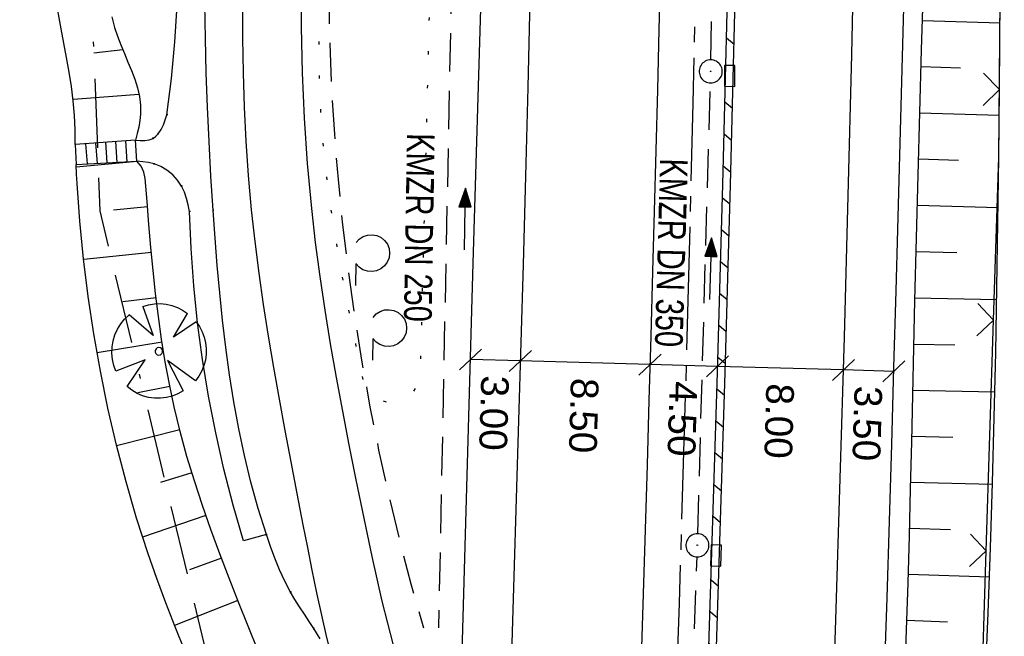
# Model space of a CAD drawing. Extents: x 510526 to 513920, y 467229 to 478797.
# Tile 31 of 256: x 511147 to 511211, y 470118 to 470158. Entities that reach past the tile are written whole.
import ezdxf

# ---------------------------------------------------------------- set-up
doc = ezdxf.new("R2010")
doc.units = 0
doc.header["$LTSCALE"] = 10
doc.header["$MEASUREMENT"] = 0
for name, pattern in [('ACAD_ISO16W100', [73, 15, -6.5, 15, -6.5, 15, -7, 1, -7]), ('ACHSE', [5.5, 4, -0.5, 0.5, -0.5]), ('LT00', [0]), ('LT07', [0.22, 0.02, -0.2]), ('STRICHLINIE2', [0.375, 0.25, -0.125])]:
    doc.linetypes.add(name, pattern=pattern)
doc.layers.get('0').update_dxf_attribs({"linetype": 'LT00'})
for name, color, linetype in [('-AX-020', 250, 'ACHSE'), ('-Halt-Pfeil', 4, 'LT00'), ('-Haltung', 182, 'STRICHLINIE2'), ('-Haltungsbeschriftung', 182, 'LT00'), ('BAB-KABEL', 220, 'ACAD_ISO16W100'), ('BEMAßUNG', 255, 'Continuous'), ('GEHOELZ_SYMB', 252, 'Continuous'), ('V97_AFBR_BAB', 250, 'LT00'), ('V97_BAUM', 250, 'LT00'), ('V97_BOESCH', 250, 'LT00'), ('V97_BORDRINNE', 182, 'LT00'), ('V97_BOSCHUNG', 250, 'LT00'), ('V97_GEHOELZ', 250, 'LT07'), ('V97_GEHWEG', 250, 'LT00'), ('V97_KA_PRUF', 182, 'LT00'), ('V97_LD_MARK', 250, 'LT00'), ('V97_MSUE', 1, 'LT00'), ('V97_PARK_MS', 1, 'LT00'), ('V97_RINNE', 182, 'LT00'), ('V97_SINKK', 182, 'LT00'), ('V97_TREPPE', 1, 'LT00'), ('V97_ZAUN', 40, 'LT00')]:
    doc.layers.add(name, color=color, linetype=linetype)
doc.styles.add('Arial', font='ARIAL.TTF')
doc.styles.add('Haltungsbeschriftung', font='ARIAL.TTF', dxfattribs={"width": 0.75})

# ---------------------------------------------------------------- blocks, each defined once
blk = doc.blocks.new('SYMB0652')
at = {"color": 0, "linetype": 'ByBlock'}
blk.add_lwpolyline([(-0.15, -0.075), (0.15, -0.075), (0.15, 0.075), (-0.15, 0.075), (-0.15, -0.075)], dxfattribs=at)
blk = doc.blocks.new('SYMB0011')
at = {"color": 0, "linetype": 'ByBlock'}
for p, q in [((0.5, 0), (-0.5, 0)), ((0, 0.5), (0, -0.5))]:
    blk.add_line(p, q, dxfattribs=at)
blk = doc.blocks.new('SYMB1122')
at = {"color": 0, "linetype": 'ByBlock'}
for p, q in [((0.311075, 0.391979), (0.09863, 0.092887)), ((0.09863, 0.092887), (0.418246, 0.260377)), ((-0.475333, -0.172973), (-0.166954, -0.06134)), ((-0.166954, -0.06134), (-0.386962, -0.319059)), ((0.008901, -0.038997), (0.02494, -0.031273)), ((0.377481, -0.336756), (0.093097, -0.145464)), ((0.093097, -0.145464), (0.215406, -0.456826)), ((0.022929, -0.501191), (-0.043246, -0.49913))]:
    blk.add_line(p, q, dxfattribs=at)
for points in [[(-0.316355, 0.394287, 0), (-0.266036, 0.429988, 0), (-0.211684, 0.459185, 0), (-0.154136, 0.481431, 0), (-0.094277, 0.496382, 0), (-0.033028, 0.50381, 0), (0.028669, 0.503599, 0)], [(0.028669, 0.503599, 0), (0.089866, 0.495753, 0), (0.149621, 0.480392, 0), (0.207015, 0.457753, 0), (0.261166, 0.428184, 0), (0.31124, 0.39214, 0)], [(-0.316293, 0.394214, 0), (-0.150355, 0.155979, 0), (-0.405806, 0.30112, 0)], [(-0.508141, 0.010932, 0), (-0.503002, 0.073258, 0), (-0.489922, 0.134413, 0), (-0.469118, 0.19339, 0), (-0.440931, 0.249215, 0), (-0.405825, 0.300971, 0)], [(0.418338, 0.260323, 0), (0.450658, 0.204641, 0), (0.475368, 0.14519, 0), (0.492037, 0.083003, 0), (0.500376, 0.019163, 0), (0.500238, -0.045218, 0), (0.491628, -0.109022, 0), (0.474694, -0.171137, 0), (0.449731, -0.230483, 0), (0.417173, -0.286026, 0), (0.377588, -0.336801, 0)], [(-0.475728, -0.172816, 0), (-0.494391, -0.113127, 0), (-0.505255, -0.05154, 0), (-0.508141, 0.010932, 0)], [(-0.02494, 0.031273, 0), (-0.036039, 0.017355, 0), (-0.04, 0, 0)], [(-0.04, 0, 0), (-0.036039, -0.017355, 0), (-0.02494, -0.031273, 0), (-0.008901, -0.038997, 0), (0.008901, -0.038997, 0)], [(0.008901, 0.038997, 0), (-0.008901, 0.038997, 0), (-0.02494, 0.031273, 0)], [(0.04, 0, 0), (0.036039, 0.017355, 0), (0.02494, 0.031273, 0), (0.008901, 0.038997, 0)], [(0.02494, -0.031273, 0), (0.036039, -0.017355, 0), (0.04, 0, 0)], [(-0.043246, -0.49913, 0), (-0.108608, -0.48859, 0), (-0.172076, -0.469745, 0), (-0.232599, -0.442906, 0), (-0.289176, -0.408519, 0), (-0.340869, -0.367153, 0), (-0.386823, -0.319492, 0)], [(0.215414, -0.456858, 0), (0.153338, -0.479878, 0), (0.088821, -0.494738, 0), (0.022929, -0.501191, 0)]]:
    blk.add_polyline3d(points, dxfattribs=at)
blk = doc.blocks.new('SYMB0003')
at = {"color": 0, "linetype": 'ByBlock'}
for p, q in [((-0.015712, 0), (0.010166, 0.012015)), ((0, -0.021257), (-0.015712, 0)), ((0.010166, 0.012015), (0, -0.021257))]:
    blk.add_line(p, q, dxfattribs=at)
for points in [[(-0.031395, 0.499013), (-0.093691, 0.491144), (-0.154509, 0.475528), (-0.21289, 0.452414), (-0.267913, 0.422164), (-0.318712, 0.385257), (-0.364484, 0.342274), (-0.404509, 0.293893), (-0.438154, 0.240877), (-0.464888, 0.184062), (-0.484292, 0.124345), (-0.496058, 0.062667), (-0.5, 0)], [(0.5, 0), (0.496057, 0.062667), (0.484292, 0.124345), (0.464888, 0.184062), (0.438153, 0.240877), (0.404509, 0.293893), (0.364484, 0.342274), (0.318712, 0.385257), (0.267913, 0.422164), (0.21289, 0.452414), (0.154509, 0.475528), (0.093691, 0.491144), (0.031395, 0.499013), (-0.031395, 0.499013)], [(-0.5, 0), (-0.496058, -0.062667), (-0.484292, -0.124345), (-0.464888, -0.184062), (-0.438154, -0.240877), (-0.404509, -0.293893), (-0.364485, -0.342274), (-0.318712, -0.385257), (-0.267914, -0.422164), (-0.21289, -0.452414), (-0.154509, -0.475529), (-0.093691, -0.491144), (-0.031395, -0.499014), (0.031395, -0.499014)], [(0.031395, -0.499014), (0.093691, -0.491144), (0.154509, -0.475529), (0.21289, -0.452414), (0.267914, -0.422164), (0.318712, -0.385257), (0.364485, -0.342274), (0.404509, -0.293893), (0.438154, -0.240877), (0.464889, -0.184062), (0.484292, -0.124345), (0.496058, -0.062667), (0.5, 0)]]:
    blk.add_lwpolyline(points, dxfattribs=at)
blk = doc.blocks.new('SYMB0024')
at = {"color": 0, "linetype": 'ByBlock'}
for p, q in [((-0.5, 0.5), (0, 0)), ((0, 0), (0.5, 0.5))]:
    blk.add_line(p, q, dxfattribs=at)
blk = doc.blocks.new('GEHOELZ_SYMB')
at = {"layer": 'GEHOELZ_SYMB'}
blk.add_line((0, 0), (1.4, 0), dxfattribs=at)
blk.add_lwpolyline([(-1.388, 0.017), (-1.612, 0.221), (-1.778, 0.474), (-1.876, 0.761), (-1.898, 1.063), (-1.844, 1.361), (-1.718, 1.636), (-1.526, 1.87), (-1.282, 2.05), (-1, 2.162), (-0.7, 2.2), (-0.4, 2.162), (-0.118, 2.05), (0.126, 1.87), (0.318, 1.636), (0.444, 1.361), (0.498, 1.063), (0.476, 0.761), (0.378, 0.474), (0.212, 0.221), (-0.012, 0.017)], dxfattribs=at)
blk = doc.blocks.new('_Oblique')
at = {"color": 0, "linetype": 'ByBlock', "lineweight": -2}
blk.add_line((-0.5, -0.5), (0.5, 0.5), dxfattribs=at)
blk = doc.blocks.new('SYMB0070')
at = {"color": 0, "linetype": 'ByBlock'}
for p, q in [((-0.5, 0), (0.2, 0)), ((0.5, 0), (0.2, 0.1)), ((0.2, 0.1), (0.2, 0)), ((0.468, 0), (0.21, 0.086)), ((0.21, 0.086), (0.21, -0.086)), ((0.21, -0.086), (0.468, 0)), ((0.22, -0.072), (0.437, 0)), ((0.23, -0.058), (0.405, 0)), ((0.24, -0.045), (0.374, 0)), ((0.342, 0), (0.25, 0.031)), ((0.25, 0.031), (0.25, -0.031)), ((0.25, -0.031), (0.342, 0)), ((0.26, -0.017), (0.31, 0)), ((0.27, -0.003), (0.279, 0))]:
    blk.add_line(p, q, dxfattribs=at)
for points in [[(0.2, 0), (0.2, -0.1), (0.5, 0)], [(0.437, 0), (0.22, 0.072), (0.22, -0.072)], [(0.405, 0), (0.23, 0.058), (0.23, -0.058)], [(0.374, 0), (0.24, 0.045), (0.24, -0.045)], [(0.31, 0), (0.26, 0.017), (0.26, -0.017)], [(0.279, 0), (0.27, 0.003), (0.27, -0.003)]]:
    blk.add_lwpolyline(points, dxfattribs=at)

msp = doc.modelspace()

# ---------------------------------------------------------------- hatches: boundary and pattern name
at = {"layer": 'V97_BORDRINNE'}
h = msp.add_hatch(dxfattribs=at)
h.set_pattern_fill('ANSI31', color=256, scale=13, angle=275, style=0)
h.paths.add_polyline_path([(511194.348, 470201.833), (511194.371, 470205.872), (511194.389, 470209.911), (511194.404, 470213.655), (511193.904, 470213.658), (511193.889, 470209.913), (511193.871, 470205.875), (511193.848, 470201.836), (511193.819, 470197.797), (511193.784, 470193.759), (511193.74, 470189.72), (511193.676, 470184.897), (511193.672, 470184.645), (511194.171, 470184.635), (511194.176, 470184.889), (511194.24, 470189.714), (511194.284, 470193.754), (511194.319, 470197.793)])
h.paths.add_polyline_path([(511193.913, 470170.417), (511194.011, 470175.241), (511194.099, 470180.065), (511194.15, 470183.285), (511193.65, 470183.295), (511193.599, 470180.074), (511193.511, 470175.251), (511193.414, 470170.428), (511193.308, 470165.605), (511193.166, 470159.558), (511193.057, 470155.206), (511193.557, 470155.203), (511193.666, 470159.546), (511193.808, 470165.594)])
h.paths.add_polyline_path([(511193.186, 470141.405), (511193.354, 470147.452), (511193.514, 470153.499), (511193.523, 470153.853), (511193.023, 470153.856), (511193.014, 470153.512), (511192.854, 470147.465), (511192.686, 470141.419), (511192.507, 470135.247), (511192.323, 470129.075), (511192.168, 470124.047), (511192.667, 470124.031), (511192.822, 470129.06), (511193.007, 470135.232)])
h = msp.add_hatch(dxfattribs=at)
h.set_pattern_fill('ANSI31', color=256, scale=13, angle=275, style=0)
h.paths.add_polyline_path([(511192.437, 470116.716), (511192.626, 470122.682), (511192.126, 470122.698), (511191.937, 470116.732), (511191.776, 470111.739), (511191.611, 470106.746), (511191.44, 470101.753), (511191.264, 470096.76), (511191.08, 470091.768), (511191.076, 470091.666), (511191.576, 470091.645), (511191.58, 470091.749), (511191.764, 470096.742), (511191.94, 470101.736), (511192.11, 470106.729), (511192.276, 470111.722)])
h.paths.add_polyline_path([(511191.348, 470085.771), (511191.523, 470090.296), (511191.024, 470090.317), (511190.849, 470085.79), (511190.607, 470079.813), (511190.355, 470073.836), (511190.096, 470067.86), (511189.853, 470062.391), (511190.353, 470062.369), (511190.596, 470067.838), (511190.855, 470073.815), (511191.106, 470079.793)])

# ---------------------------------------------------------------- linework, layer by layer
at = {"layer": '-AX-020', "ltscale": 0.2, "flags": 128}
msp.add_lwpolyline([(513881.716, 478796.972), (513877.87, 478787.354), (513870.367, 478768.801), (513862.788, 478750.278), (513855.137, 478731.786), (513847.411, 478713.324), (513839.611, 478694.893), (513831.738, 478676.494), (513823.791, 478658.127), (513815.771, 478639.791), (513807.678, 478621.487), (513799.512, 478603.216), (513791.272, 478584.978), (513782.96, 478566.773), (513774.576, 478548.601), (513766.118, 478530.463), (513757.588, 478512.359), (513748.986, 478494.289), (513740.312, 478476.254), (513731.565, 478458.253), (513722.747, 478440.287), (513713.857, 478422.357), (513704.896, 478404.463), (513695.863, 478386.605), (513686.758, 478368.782), (513677.583, 478350.997), (513668.336, 478333.248), (513659.019, 478315.536), (513649.63, 478297.862), (513640.172, 478280.225), (513630.643, 478262.626), (513621.043, 478245.066), (513611.374, 478227.544), (513601.634, 478210.061), (513591.825, 478192.617), (513586.745, 478183.647), (513576.83, 478166.262), (513566.848, 478148.917), (513556.8, 478131.609), (513546.688, 478114.338), (513536.514, 478097.104), (513526.28, 478079.906), (513515.988, 478062.743), (513505.638, 478045.613), (513495.234, 478028.517), (513484.778, 478011.453), (513474.27, 477994.421), (513463.712, 477977.419), (513453.108, 477960.447), (513442.457, 477943.503), (513431.762, 477926.587), (513421.026, 477909.698), (513410.248, 477892.835), (513399.432, 477875.997), (513388.579, 477859.182), (513377.691, 477842.39), (513366.769, 477825.62), (513355.815, 477808.871), (513344.831, 477792.142), (513333.819, 477775.431), (513322.78, 477758.738), (513311.715, 477742.062), (513300.628, 477725.401), (513289.519, 477708.754), (513278.389, 477692.121), (513267.242, 477675.5), (513256.078, 477658.891), (513244.899, 477642.291), (513233.706, 477625.7), (513222.502, 477609.117), (513211.288, 477592.542), (513200.066, 477575.971), (513188.837, 477559.405), (513177.603, 477542.843), (513166.366, 477526.282), (513154.797, 477509.239), (513142.496, 477491.114), (513130.197, 477472.988), (513117.902, 477454.859), (513105.613, 477436.726), (513093.333, 477418.587), (513081.064, 477400.44), (513068.808, 477382.285), (513056.567, 477364.119), (513044.344, 477345.942), (513032.141, 477327.752), (513019.958, 477309.547), (513007.8, 477291.325), (512995.668, 477273.087), (512983.565, 477254.83), (512971.492, 477236.552), (512959.452, 477218.253), (512947.447, 477199.931), (512935.479, 477181.584), (512923.551, 477163.212), (512911.665, 477144.812), (512899.822, 477126.385), (512888.026, 477107.927), (512876.279, 477089.439), (512864.582, 477070.918), (512852.939, 477052.364), (512841.352, 477033.775), (512829.822, 477015.15), (512818.352, 476996.488), (512806.945, 476977.787), (512795.603, 476959.048), (512789.644, 476949.141), (512778.405, 476930.339), (512767.236, 476911.496), (512756.135, 476892.613), (512745.103, 476873.688), (512734.14, 476854.724), (512723.246, 476835.72), (512712.422, 476816.676), (512701.668, 476797.593), (512690.983, 476778.471), (512680.369, 476759.309), (512669.824, 476740.11), (512659.35, 476720.871), (512648.946, 476701.595), (512638.612, 476682.281), (512628.349, 476662.929), (512618.157, 476643.54), (512608.036, 476624.113), (512597.985, 476604.65), (512588.006, 476585.15), (512578.098, 476565.614), (512568.261, 476546.042), (512558.497, 476526.434), (512548.803, 476506.791), (512539.182, 476487.112), (512529.632, 476467.399), (512520.155, 476447.65), (512510.749, 476427.867), (512501.416, 476408.05), (512492.156, 476388.199), (512482.968, 476368.314), (512473.852, 476348.396), (512464.81, 476328.445), (512455.84, 476308.46), (512446.944, 476288.443), (512438.12, 476268.394), (512429.37, 476248.313), (512420.694, 476228.2), (512412.09, 476208.055), (512403.561, 476187.879), (512395.105, 476167.672), (512386.723, 476147.434), (512378.415, 476127.166), (512370.181, 476106.867), (512362.021, 476086.539), (512353.936, 476066.181), (512345.925, 476045.794), (512337.988, 476025.377), (512330.127, 476004.932), (512322.339, 475984.458), (512314.627, 475963.955), (512306.989, 475943.425), (512299.427, 475922.867), (512291.94, 475902.281), (512284.528, 475881.669), (512277.191, 475861.029), (512269.93, 475840.362), (512262.744, 475819.67), (512255.634, 475798.951), (512248.599, 475778.206), (512241.641, 475757.436), (512234.758, 475736.641), (512227.951, 475715.82), (512221.221, 475694.975), (512214.566, 475674.105), (512207.988, 475653.211), (512201.487, 475632.294), (512200.128, 475627.887), (512194.281, 475608.791), (512188.5, 475589.674), (512182.785, 475570.538), (512177.137, 475551.381), (512171.56, 475532.204), (512166.053, 475513.007), (512160.618, 475493.788), (512155.257, 475474.55), (512149.971, 475455.29), (512148.09, 475448.361), (512142.908, 475429.074), (512137.804, 475409.765), (512132.778, 475390.436), (512127.829, 475371.088), (512122.957, 475351.719), (512118.163, 475332.332), (512113.447, 475312.925), (512108.808, 475293.499), (512104.247, 475274.055), (512099.765, 475254.593), (512095.36, 475235.113), (512091.033, 475215.616), (512086.785, 475196.101), (512082.614, 475176.57), (512078.522, 475157.022), (512074.508, 475137.458), (512070.573, 475117.878), (512066.716, 475098.282), (512063.238, 475080.246), (512059.532, 475060.621), (512055.901, 475040.983), (512052.344, 475021.33), (512048.857, 475001.665), (512045.438, 474981.988), (512042.084, 474962.3), (512038.794, 474942.602), (512035.562, 474922.893), (512032.388, 474903.175), (512029.269, 474883.449), (512026.201, 474863.714), (512023.183, 474843.972), (512020.21, 474824.222), (512017.282, 474804.467), (512014.394, 474784.705), (512011.544, 474764.937), (512008.73, 474745.165), (512005.949, 474725.388), (512003.198, 474705.607), (512000.474, 474685.821), (511997.775, 474666.033), (511995.098, 474646.242), (511992.439, 474626.448), (511989.798, 474606.651), (511987.169, 474586.854), (511984.552, 474567.054), (511981.943, 474547.253), (511979.34, 474527.452), (511976.744, 474507.689), (511975.127, 474495.377), (511973.477, 474482.815), (511971.825, 474470.254), (511970.169, 474457.693), (511968.506, 474445.133), (511966.835, 474432.574), (511965.154, 474420.016), (511963.46, 474407.46), (511961.752, 474394.906), (511960.027, 474382.355), (511958.283, 474369.806), (511956.518, 474357.259), (511954.73, 474344.717), (511952.918, 474332.177), (511951.078, 474319.642), (511949.209, 474307.111), (511947.309, 474294.584), (511945.376, 474282.063), (511943.407, 474269.547), (511941.4, 474257.038), (511939.355, 474244.534), (511937.267, 474232.038), (511935.137, 474219.549), (511932.96, 474207.067), (511930.736, 474194.594), (511928.462, 474182.131), (511926.136, 474169.676), (511923.757, 474157.232), (511921.321, 474144.799), (511918.829, 474132.377), (511916.276, 474119.967), (511913.661, 474107.57), (511910.982, 474095.187), (511908.238, 474082.818), (511905.425, 474070.464), (511902.544, 474058.127), (511899.59, 474045.806), (511896.562, 474033.504), (511893.47, 474021.261), (511890.29, 474008.997), (511887.033, 473996.753), (511883.699, 473984.53), (511880.287, 473972.328), (511876.798, 473960.148), (511873.233, 473947.991), (511869.591, 473935.856), (511865.873, 473923.745), (511862.077, 473911.656), (511858.206, 473899.593), (511854.259, 473887.554), (511850.236, 473875.54), (511846.136, 473863.552), (511841.962, 473851.59), (511837.711, 473839.654), (511833.386, 473827.746), (511828.985, 473815.865), (511824.51, 473804.012), (511819.96, 473792.188), (511815.335, 473780.392), (511810.636, 473768.626), (511805.863, 473756.89), (511801.015, 473745.185), (511796.094, 473733.51), (511791.099, 473721.866), (511786.031, 473710.255), (511780.889, 473698.675), (511775.675, 473687.128), (511770.388, 473675.615), (511765.028, 473664.135), (511759.596, 473652.689), (511754.091, 473641.278), (511748.515, 473629.901), (511742.867, 473618.56), (511737.147, 473607.255), (511731.356, 473595.986), (511725.494, 473584.754), (511719.562, 473573.559), (511713.558, 473562.402), (511707.485, 473551.283), (511701.341, 473540.203), (511695.128, 473529.162), (511688.845, 473518.159), (511682.492, 473507.198), (511676.07, 473496.276), (511669.58, 473485.395), (511663.021, 473474.555), (511656.394, 473463.757), (511649.699, 473453.001), (511642.935, 473442.288), (511636.105, 473431.617), (511629.207, 473420.99), (511622.242, 473410.406), (511615.211, 473399.867), (511608.113, 473389.372), (511600.949, 473378.922), (511593.719, 473368.518), (511586.423, 473358.16), (511579.062, 473347.848), (511571.637, 473337.582), (511564.147, 473327.364), (511556.592, 473317.193), (511548.973, 473307.07), (511541.291, 473296.996), (511533.545, 473286.969), (511525.735, 473276.993), (511517.863, 473267.066), (511509.929, 473257.188), (511501.932, 473247.361), (511493.873, 473237.584), (511485.753, 473227.859), (511477.572, 473218.186), (511475.548, 473215.811), (511467.291, 473206.202), (511458.976, 473196.642), (511450.605, 473187.132), (511442.182, 473177.667), (511433.709, 473168.249), (511425.188, 473158.872), (511416.622, 473149.537), (511408.014, 473140.241), (511399.365, 473130.982), (511390.679, 473121.758), (511381.958, 473112.568), (511373.205, 473103.409), (511364.421, 473094.278), (511355.61, 473085.175), (511346.772, 473076.096), (511337.912, 473067.039), (511329.031, 473058.003), (511320.132, 473048.986), (511311.216, 473039.984), (511302.286, 473030.997), (511293.345, 473022.02), (511284.394, 473013.053), (511275.436, 473004.094), (511266.473, 472995.139), (511255.909, 472984.591), (511236.789, 472965.502), (511230.177, 472958.9), (511223.567, 472952.294), (511216.964, 472945.683), (511210.368, 472939.063), (511203.785, 472932.433), (511197.215, 472925.788), (511190.663, 472919.125), (511184.131, 472912.443), (511177.622, 472905.739), (511171.139, 472899.01), (511164.685, 472892.252), (511158.263, 472885.464), (511151.877, 472878.643), (511145.529, 472871.786), (511139.222, 472864.891), (511132.96, 472857.955), (511126.746, 472850.976), (511120.583, 472843.952), (511114.476, 472836.881), (511109.32, 472830.82), (511103.322, 472823.655), (511097.386, 472816.438), (511091.511, 472809.171), (511085.699, 472801.854), (511079.95, 472794.488), (511074.265, 472787.072), (511068.642, 472779.609), (511063.084, 472772.097), (511057.591, 472764.538), (511052.162, 472756.933), (511046.799, 472749.281), (511041.501, 472741.584), (511036.27, 472733.841), (511031.105, 472726.054), (511026.007, 472718.223), (511020.976, 472710.349), (511016.012, 472702.431), (511011.117, 472694.472), (511006.29, 472686.471), (511001.532, 472678.429), (510996.842, 472670.347), (510992.223, 472662.225), (510987.672, 472654.063), (510983.192, 472645.863), (510978.782, 472637.625), (510974.443, 472629.349), (510970.175, 472621.036), (510965.978, 472612.687), (510961.853, 472604.303), (510957.799, 472595.883), (510953.818, 472587.43), (510949.91, 472578.942), (510946.074, 472570.422), (510942.311, 472561.868), (510938.622, 472553.283), (510935.007, 472544.666), (510931.465, 472536.02), (510927.997, 472527.343), (510924.604, 472518.636), (510921.286, 472509.901), (510918.042, 472501.138), (510914.874, 472492.347), (510911.781, 472483.529), (510908.763, 472474.686), (510905.821, 472465.817), (510902.956, 472456.923), (510900.166, 472448.004), (510897.454, 472439.062), (510894.817, 472430.098), (510892.258, 472421.111), (510889.776, 472412.102), (510887.37, 472403.073), (510885.043, 472394.023), (510882.792, 472384.954), (510880.62, 472375.866), (510878.525, 472366.759), (510876.509, 472357.635), (510874.57, 472348.494), (510872.71, 472339.337), (510870.929, 472330.164), (510869.226, 472320.976), (510867.602, 472311.774), (510866.056, 472302.558), (510864.59, 472293.33), (510863.202, 472284.089), (510861.894, 472274.837), (510860.665, 472265.574), (510859.516, 472256.301), (510858.445, 472247.018), (510857.455, 472237.726), (510856.544, 472228.427), (510855.712, 472219.119), (510854.96, 472209.806), (510854.288, 472200.485), (510853.696, 472191.159), (510853.184, 472181.829), (510852.752, 472172.495), (510852.399, 472163.157), (510852.127, 472153.817), (510851.934, 472144.475), (510851.822, 472135.131), (510851.789, 472125.787), (510851.836, 472116.443), (510851.964, 472107.1), (510852.009, 472104.711), (510852.237, 472095.37), (510852.543, 472086.03), (510852.927, 472076.694), (510853.387, 472067.361), (510853.922, 472058.032), (510854.53, 472048.707), (510855.21, 472039.388), (510855.961, 472030.074), (510856.782, 472020.766), (510857.671, 472011.464), (510858.627, 472002.169), (510859.649, 471992.88), (510860.734, 471983.599), (510861.883, 471974.326), (510863.094, 471965.06), (510864.364, 471955.802), (510865.694, 471946.554), (510867.082, 471937.313), (510868.525, 471928.081), (510870.024, 471918.857), (510871.577, 471909.643), (510873.182, 471900.438), (510874.839, 471891.241), (510876.545, 471882.054), (510878.3, 471872.876), (510880.102, 471863.708), (510881.95, 471854.548), (510883.842, 471845.397), (510885.778, 471836.255), (510887.756, 471827.123), (510889.775, 471817.999), (510891.834, 471808.885), (510893.93, 471799.779), (510896.064, 471790.681), (510898.233, 471781.592), (510900.437, 471772.511), (510902.673, 471763.439), (510904.942, 471754.374), (510907.241, 471745.317), (510909.57, 471736.267), (510911.926, 471727.225), (510914.31, 471718.19), (510916.719, 471709.161), (510919.152, 471700.139), (510921.608, 471691.124), (510924.087, 471682.114), (510926.585, 471673.11), (510929.104, 471664.112), (510931.64, 471655.118), (510934.193, 471646.129), (510936.762, 471637.145), (510939.345, 471628.165), (510941.941, 471619.188), (510944.55, 471610.216), (510947.169, 471601.246), (510949.797, 471592.279), (510952.434, 471583.314), (510955.078, 471574.352), (510957.727, 471565.391), (510960.382, 471556.431), (510963.039, 471547.473), (510967.703, 471531.767), (510970.248, 471523.199), (510975.26, 471506.323), (510980.27, 471489.445), (510985.273, 471472.566), (510990.267, 471455.684), (510995.248, 471438.798), (511000.214, 471421.908), (511005.162, 471405.012), (511010.087, 471388.11), (511014.988, 471371.201), (511019.861, 471354.283), (511024.703, 471337.357), (511029.511, 471320.421), (511034.281, 471303.475), (511039.011, 471286.517), (511043.698, 471269.547), (511048.338, 471252.564), (511052.928, 471235.568), (511057.465, 471218.557), (511061.945, 471201.532), (511066.367, 471184.491), (511070.726, 471167.434), (511075.019, 471150.36), (511079.243, 471133.269), (511083.395, 471116.16), (511086.572, 471102.843), (511090.589, 471085.702), (511094.527, 471068.543), (511098.388, 471051.366), (511102.17, 471034.172), (511105.875, 471016.961), (511109.501, 470999.734), (511113.048, 470982.489), (511116.518, 470965.23), (511119.908, 470947.954), (511123.221, 470930.663), (511126.454, 470913.357), (511129.609, 470896.037), (511132.686, 470878.703), (511135.683, 470861.354), (511138.602, 470843.993), (511141.441, 470826.619), (511144.202, 470809.231), (511146.884, 470791.831), (511149.487, 470774.42), (511152.01, 470756.996), (511154.454, 470739.562), (511156.819, 470722.116), (511159.105, 470704.66), (511161.311, 470687.193), (511163.438, 470669.717), (511165.485, 470652.232), (511165.638, 470650.897), (511167.873, 470631.022), (511170.027, 470611.138), (511172.103, 470591.246), (511174.098, 470571.346), (511176.014, 470551.438), (511177.851, 470531.523), (511179.526, 470512.546), (511180.884, 470496.345), (511182.163, 470480.137), (511183.363, 470463.922), (511184.482, 470447.702), (511185.522, 470431.478), (511186.482, 470415.247), (511187.362, 470399.013), (511188.162, 470382.774), (511188.882, 470366.532), (511189.522, 470350.286), (511190.082, 470334.037), (511190.563, 470317.786), (511190.963, 470301.532), (511191.284, 470285.277), (511191.524, 470269.02), (511191.684, 470252.763), (511191.765, 470236.505), (511191.765, 470220.247), (511191.686, 470203.988), (511191.526, 470187.731), (511191.287, 470171.474), (511191.243, 470169.007), (511190.912, 470152.752), (511190.504, 470136.499), (511190.023, 470120.247), (511189.472, 470103.998), (511188.854, 470087.752), (511188.173, 470071.508), (511187.432, 470055.266), (511186.634, 470039.027), (511185.783, 470022.791), (511184.882, 470006.558), (511183.935, 469990.327), (511182.944, 469974.099), (511181.913, 469957.873), (511180.846, 469941.65), (511179.745, 469925.429), (511178.614, 469909.21), (511177.457, 469892.993), (511176.276, 469876.777), (511175.075, 469860.563), (511173.858, 469844.35), (511172.627, 469828.139), (511171.386, 469811.927), (511170.138, 469795.717), (511168.847, 469778.991), (511030.959, 467993.348), (511029.419, 467973.407), (511027.883, 467953.466), (511026.353, 467933.525), (511024.832, 467913.582), (511023.323, 467893.64), (511021.828, 467873.695), (511020.353, 467853.75), (511018.898, 467833.804), (511017.467, 467813.855), (511016.063, 467793.903), (511014.69, 467773.951), (511013.35, 467753.995), (511012.046, 467734.038), (511010.782, 467714.078), (511009.56, 467694.116), (511008.383, 467674.151), (511007.254, 467654.183), (511006.177, 467634.211), (511005.154, 467614.237), (511004.188, 467594.261), (511003.284, 467574.281), (511002.442, 467554.299), (511001.667, 467534.314), (511000.962, 467514.327), (511000.329, 467494.336), (510999.772, 467474.345), (510999.556, 467465.709), (510999.112, 467445.714), (510998.747, 467425.717), (510998.463, 467405.719), (510998.259, 467385.719), (510998.135, 467365.72), (510998.091, 467345.72), (510998.127, 467325.72), (510998.243, 467305.721), (510998.439, 467285.721), (510998.715, 467265.723), (510999.071, 467245.726), (510999.432, 467229.156)], dxfattribs=at)
at = {"layer": '-Haltung'}
for p, q in [((511192.092, 470155.575), (511192.597, 470183.706)), ((511175.246, 470161.062), (511174.398, 470118.656)), ((511191.234, 470124.778), (511192.057, 470154.075)), ((511190.126, 470092.357), (511191.187, 470123.278))]:
    msp.add_line(p, q, dxfattribs=at)
msp.add_arc((511319.324, 470161.524), 152.073, 160.63477, 196.37101, dxfattribs=at)
at = {"layer": 'BAB-KABEL', "ltscale": 0.03, "flags": 128}
msp.add_lwpolyline([(513339.839, 477816.319), (513312.266, 477774.649), (513284.672, 477732.996), (513252.5, 477694.412), (513223.881, 477653.496), (513195.795, 477612.121), (513167.629, 477570.875), (513139.88, 477529.298), (513111.793, 477487.916), (513083.807, 477446.454), (513055.844, 477404.978), (513022.492, 477355.034), (513000.515, 477321.52), (512973.122, 477279.62), (512945.422, 477237.871), (512917.575, 477196.217), (512879.155, 477137.499), (512858.339, 477103.216), (512837.389, 477068.954), (512811.451, 477026.06), (512784.195, 476983.896), (512756.652, 476941.559), (512731.123, 476898.632), (512706.393, 476854.964), (512681.949, 476811.101), (512658.869, 476770.394), (512633.742, 476723.052), (512609.823, 476678.973), (512586.03, 476634.72), (512574.463, 476609.04), (512565.77, 476584.237), (512545.206, 476542.916), (512523.454, 476497.739), (512501.769, 476452.474), (512480.246, 476407.171), (512458.846, 476361.789), (512438.563, 476315.939), (512418.177, 476270.118), (512378.72, 476177.833), (512359.892, 476131.364), (512341.348, 476084.783), (512322.575, 476038.314), (512304.817, 475991.341), (512287.677, 475944.24), (512270.282, 475897.168), (512254.121, 475849.696), (512237.768, 475802.276), (512221.53, 475754.824), (512205.859, 475707.192), (512190.782, 475659.377), (512175.78, 475611.52), (512161.516, 475563.423), (512145.692, 475515.804), (512137.725, 475496.074), (512130.625, 475467.918), (512119.035, 475418.91), (512105.583, 475370.555), (512100.73, 475351.099), (512084.182, 475320.513), (512082.618, 475318.668), (512071.987, 475296.243), (512062.064, 475264.372), (512059.316, 475232.902), (512061.872, 475193.176), (512054.818, 475143.1), (512045.689, 475099.989), (512036.29, 475050.898), (512027.273, 475001.725), (512018.223, 474952.549), (512008.899, 474903.418), (512000.14, 474854.229), (511992.355, 474804.855), (511985.273, 474755.369), (511977.385, 474700.851), (511969.41, 474646.425), (511966.53, 474615.204), (511972.795, 474604.79), (511970.049, 474596.165), (511959.565, 474586.374), (511941.907, 474517.478), (511936.852, 474477.772), (511926.657, 474399.733), (511919.973, 474355.376), (511910.09, 474296.615), (511899.454, 474238.126), (511883.784, 474152.683), (511870.289, 474094.001), (511857.131, 474053.876), (511852.776, 474012.454), (511853.171, 473966.862), (511852.492, 473957.146), (511851.311, 473949.656), (511841.692, 473942.065), (511825.821, 473895.229), (511826.651, 473894.117), (511810.899, 473851.945), (511793.573, 473805.027), (511775.285, 473758.358), (511755.124, 473712.475), (511734.052, 473667.008), (511712.225, 473621.972), (511689.498, 473577.273), (511665.157, 473533.497), (511639.854, 473490.241), (511612.908, 473448.14), (511601.588, 473431.806), (511558.048, 473366.072), (511514.894, 473306.01), (511484.056, 473267.454), (511450.631, 473224.7), (511393.065, 473164.53), (511363.017, 473132.866), (511308.517, 473076.446), (511275.572, 473040.359), (511243.006, 473009.331), (511235.22, 472986.054), (511231.03, 472981.056), (511075.99, 472813.106), (511070.243, 472807.304), (511057.801, 472797.513), (511038.028, 472769.96), (511010.695, 472730.526), (510983.876, 472687.185), (510959.577, 472643.761), (510934.3, 472604.326), (510904.804, 472574.327), (510913.914, 472558.288), (510911.702, 472550.665), (510911.228, 472549.239), (510895.971, 472514.712), (510882.655, 472477.924), (510872.403, 472460.753), (510857.497, 472432.352), (510836.101, 472381.12), (510836.281, 472368.894), (510832.944, 472355.972), (510830.181, 472332.026), (510848.219, 472325.537), (510838.512, 472271.416), (510831.965, 472215.431), (510830.702, 472169.392), (510828.833, 472118.665), (510829.075, 472067.625), (510833.949, 472011.739), (510842.444, 471951.437), (510849.978, 471906.34), (510856.18, 471866.272), (510867.229, 471812.821), (510879.853, 471762.875), (510891.506, 471713.806), (510903.789, 471665.07), (510916.063, 471616.285), (510929.638, 471568.076), (510950.958, 471501.368), (510971.606, 471429.824), (510974.35, 471422.765), (510989.551, 471366.875), (511004.499, 471314.199), (511016.364, 471270.838), (511026.276, 471232.419), (511039.24, 471184.146), (511056.597, 471116.881), (511065.905, 471078.265), (511077.604, 471030.011), (511089.225, 470981.622), (511098.911, 470932.895), (511107.165, 470884.025), (511116.152, 470835.042), (511125.079, 470786.059), (511133.148, 470736.973), (511137.299, 470706.315), (511129.89, 470689.715), (511129.543, 470684.612), (511132.443, 470671.581), (511143.113, 470670.948), (511145.784, 470638.261), (511151.08, 470588.888), (511155.977, 470539.416), (511159.512, 470489.779), (511162.627, 470440.141), (511165.944, 470390.621), (511167.842, 470340.945), (511167.805, 470291.237), (511167.773, 470272.425), (511169.192, 470243.962), (511168.974, 470223.344), (511163.734, 470203.872), (511151.457, 470170.118), (511152.401, 470145.764), (511161.627, 470107.325), (511162.261, 470078.654), (511157.084, 470021.39), (511153.973, 469975.779), (511150.229, 469924.108), (511146.614, 469878.373), (511141.044, 469826.728), (511133.852, 469745.039), (511131.815, 469700.017), (511128.932, 469655.166), (511125.194, 469595.287), (511130.663, 469554.69), (511130.405, 469544.669), (511121.691, 469477.401)], dxfattribs=at)
at = {"layer": 'BEMAßUNG'}
for p, q in [((511179.708, 470136.01), (511176.475, 470136.101)), ((511188.129, 470135.774), (511179.708, 470136.01)), ((511192.52, 470135.65), (511188.129, 470135.774)), ((511200.698, 470135.421), (511192.52, 470135.65)), ((511203.969, 470135.329), (511200.698, 470135.421))]:
    msp.add_line(p, q, dxfattribs=at)
at = {"layer": 'V97_AFBR_BAB', "flags": 128}
msp.add_lwpolyline([(511184.878, 470402.041), (511185.001, 470399.607), (511185.193, 470395.666), (511185.382, 470391.724), (511185.567, 470387.782), (511185.75, 470383.84), (511185.943, 470379.69), (511186.135, 470375.54), (511186.324, 470371.39), (511186.509, 470367.239), (511186.688, 470363.089), (511186.86, 470358.938), (511187.04, 470354.361), (511187.212, 470349.783), (511187.375, 470345.205), (511187.533, 470340.627), (511187.686, 470336.048), (511187.855, 470330.86), (511188.019, 470325.671), (511188.176, 470320.483), (511188.326, 470315.294), (511188.468, 470310.105), (511188.67, 470302.02), (511188.85, 470293.934), (511189.009, 470285.848), (511189.145, 470277.975), (511189.261, 470270.101), (511189.358, 470262.227), (511189.466, 470250.421), (511189.529, 470238.615), (511189.548, 470226.28), (511189.519, 470213.945), (511189.475, 470205.948), (511189.409, 470197.951), (511189.322, 470189.954), (511189.24, 470183.82), (511189.143, 470177.686), (511189.031, 470171.552), (511188.902, 470165.419), (511188.811, 470161.485), (511188.714, 470157.551), (511188.612, 470153.617), (511188.508, 470149.683), (511188.401, 470145.75), (511188.294, 470141.816), (511188.181, 470137.628), (511188.066, 470133.44), (511187.949, 470129.251), (511187.828, 470125.063), (511187.7, 470120.876), (511187.564, 470116.688), (511187.421, 470112.546), (511187.27, 470108.405), (511187.114, 470104.264), (511186.955, 470100.122), (511186.795, 470095.981), (511186.637, 470091.84), (511186.488, 470087.861), (511186.34, 470083.881), (511186.192, 470079.902), (511186.041, 470075.922), (511185.886, 470071.943), (511185.725, 470067.964), (511185.555, 470063.95), (511185.377, 470059.937), (511185.194, 470055.923), (511185.008, 470051.91), (511184.818, 470047.897), (511184.627, 470043.884), (511184.431, 470039.776), (511184.235, 470035.669), (511184.036, 470031.561), (511183.833, 470027.454), (511183.626, 470023.347), (511183.412, 470019.24), (511183.159, 470014.535), (511182.897, 470009.831), (511182.628, 470005.126), (511182.354, 470000.423), (511182.076, 469995.719), (511181.71, 469989.607), (511181.339, 469983.496), (511180.962, 469977.385), (511180.579, 469971.274), (511180.205, 469965.42), (511179.827, 469959.566), (511179.444, 469953.712), (511179.059, 469947.859), (511178.739, 469943.02), (511178.418, 469938.182), (511178.093, 469933.343), (511177.764, 469928.505), (511177.43, 469923.667), (511177.079, 469918.682), (511176.723, 469913.697), (511176.361, 469908.713), (511175.996, 469903.729), (511175.629, 469898.745), (511175.018, 469890.493), (511174.403, 469882.242), (511173.787, 469873.99), (511173.333, 469867.92), (511172.878, 469861.85), (511172.419, 469855.78), (511171.957, 469849.71), (511171.586, 469844.88), (511171.213, 469840.05), (511170.839, 469835.219), (511170.466, 469830.389), (511170.094, 469825.559), (511169.734, 469820.848), (511169.376, 469816.136), (511169.018, 469811.424), (511168.66, 469806.713), (511168.3, 469802.001), (511167.922, 469797.08), (511167.542, 469792.16), (511167.161, 469787.24), (511166.779, 469782.319), (511166.398, 469777.399), (511165.91, 469771.07), (511165.422, 469764.741), (511164.934, 469758.413), (511164.444, 469752.084), (511163.97, 469745.998), (511163.492, 469739.912), (511163.013, 469733.827), (511162.532, 469727.741), (511162.146, 469722.86), (511161.76, 469717.98), (511161.375, 469713.099), (511160.993, 469708.218), (511160.614, 469703.337), (511160.249, 469698.597), (511159.887, 469693.858), (511159.525, 469689.118), (511159.163, 469684.379), (511158.798, 469679.639), (511158.468, 469675.386), (511158.135, 469671.134), (511157.801, 469666.881), (511157.468, 469662.628), (511157.136, 469658.376), (511156.806, 469654.123), (511156.43, 469649.229), (511156.058, 469644.334), (511155.687, 469639.439), (511155.315, 469634.545), (511154.942, 469629.65), (511154.562, 469624.712), (511154.18, 469619.774), (511153.796, 469614.836), (511153.411, 469609.899), (511153.026, 469604.961), (511152.408, 469597.004), (511151.792, 469589.047), (511151.177, 469581.089), (511150.538, 469572.812), (511149.899, 469564.536), (511149.263, 469556.259), (511148.782, 469549.977), (511148.301, 469543.694), (511147.82, 469537.412), (511147.338, 469531.13), (511146.821, 469524.425), (511146.303, 469517.721), (511145.784, 469511.017), (511145.267, 469504.312), (511144.802, 469498.257), (511144.338, 469492.202), (511143.873, 469486.148), (511143.407, 469480.093), (511143.187, 469477.273)], dxfattribs=at)
at = {"layer": 'V97_AFBR_BAB'}
for points in [[(511175.473, 470106.945), (511175.941, 470117.055), (511176.651, 470142.358), (511177.334, 470165.392), (511177.753, 470189.745), (511177.941, 470214.492), (511177.732, 470221.22), (511176.986, 470221.171)], [(511165.476, 470160.644), (511165.473, 470157.691), (511165.536, 470154.738), (511165.666, 470151.789), (511165.865, 470148.845), (511166.138, 470145.908), (511166.391, 470143.704), (511166.683, 470141.504), (511167.009, 470139.309), (511167.365, 470137.117), (511167.748, 470134.929), (511168.152, 470132.744), (511168.574, 470130.562), (511169.01, 470128.383), (511169.456, 470126.205), (511169.758, 470124.751), (511170.066, 470123.298), (511170.386, 470121.849), (511170.721, 470120.404), (511171.075, 470118.965), (511171.453, 470117.532)], [(511202.197, 470083.277), (511202.354, 470087.537), (511202.51, 470091.797), (511202.657, 470095.771), (511202.804, 470099.744), (511202.95, 470103.718), (511203.093, 470107.692), (511203.233, 470111.666), (511203.368, 470115.64), (511203.53, 470120.623), (511203.683, 470125.606), (511203.832, 470130.589), (511203.976, 470135.572), (511204.118, 470140.555), (511204.232, 470144.559), (511204.344, 470148.562), (511204.453, 470152.566), (511204.558, 470156.569), (511204.657, 470160.573)], [(511167.513, 470116.578), (511167.15, 470118.028), (511166.813, 470119.486), (511166.497, 470120.949), (511166.195, 470122.417), (511165.904, 470123.888), (511165.617, 470125.361), (511165.22, 470127.402), (511164.825, 470129.443), (511164.437, 470131.484), (511164.059, 470133.527), (511163.696, 470135.572), (511163.353, 470137.619), (511163.034, 470139.668), (511162.742, 470141.721), (511162.482, 470143.777), (511162.258, 470145.837), (511162.061, 470148.058), (511161.909, 470150.282), (511161.798, 470152.511), (511161.726, 470154.742), (511161.689, 470156.975), (511161.686, 470159.21)]]:
    msp.add_lwpolyline(points, dxfattribs=at)
at = {"layer": 'V97_BOESCH'}
for points in [[(511150.789, 470150.076), (511150.796, 470150.549), (511150.796, 470151.021), (511150.758, 470151.967), (511150.674, 470152.909), (511150.554, 470153.847), (511150.405, 470154.783), (511150.238, 470155.719), (511150.062, 470156.655), (511149.886, 470157.594), (511149.72, 470158.536), (511149.572, 470159.482), (511149.452, 470160.435), (511149.35, 470161.68), (511149.314, 470162.931), (511149.346, 470164.182), (511149.451, 470165.427), (511149.63, 470166.659), (511149.887, 470167.873), (511150.226, 470169.063), (511150.649, 470170.221), (511150.865, 470170.727), (511151.093, 470171.228), (511151.326, 470171.727)], [(511204.688, 470115.474), (511204.799, 470118.53), (511204.896, 470121.586), (511204.982, 470124.643), (511205.059, 470127.7), (511205.131, 470130.757), (511205.199, 470133.814), (511205.266, 470136.872), (511205.336, 470139.929), (511205.435, 470144.002), (511205.542, 470148.075), (511205.654, 470152.148), (511205.769, 470156.221), (511205.887, 470160.293)], [(511208.882, 470084.719), (511208.91, 470087.388), (511208.946, 470090.057), (511208.994, 470092.725), (511209.056, 470095.393), (511209.136, 470098.06), (511209.226, 470100.541), (511209.33, 470103.021), (511209.444, 470105.5), (511209.563, 470107.98), (511209.685, 470110.46), (511209.805, 470112.939), (511209.92, 470115.419), (511210.097, 470119.644), (511210.249, 470123.87), (511210.381, 470128.097), (511210.492, 470132.325), (511210.586, 470136.553), (511210.665, 470140.781), (511210.73, 470145.01), (511210.785, 470149.238), (511210.839, 470154.412), (511210.881, 470159.586)], [(511153.176, 470158.377), (511153.355, 470157.685), (511153.544, 470157.119), (511153.761, 470156.556), (511153.993, 470155.995), (511154.229, 470155.435), (511154.457, 470154.875), (511154.665, 470154.314), (511154.84, 470153.753), (511154.97, 470153.189), (511155.044, 470152.622), (511155.049, 470152.051), (511155.005, 470151.63), (511154.928, 470151.207), (511154.829, 470150.783), (511154.72, 470150.358)], [(511157.919, 470117.164), (511157.293, 470118.727), (511156.685, 470120.296), (511156.1, 470121.875), (511155.543, 470123.465), (511154.788, 470125.798), (511154.102, 470128.155), (511153.481, 470130.533), (511152.926, 470132.931), (511152.437, 470135.343), (511152.011, 470137.769), (511151.648, 470140.204), (511151.347, 470142.647), (511151.108, 470145.094), (511150.93, 470147.542), (511150.894, 470148.157), (511150.86, 470148.772)], [(511162.66, 470117.218), (511162.03, 470118.778), (511161.405, 470120.339), (511160.791, 470121.903), (511160.192, 470123.471), (511159.613, 470125.045), (511159.062, 470126.625), (511158.541, 470128.213), (511158.058, 470129.809), (511157.617, 470131.416), (511157.224, 470133.033), (511156.916, 470134.489), (511156.646, 470135.954), (511156.41, 470137.427), (511156.204, 470138.907), (511156.023, 470140.393), (511155.863, 470141.883), (511155.72, 470143.378), (511155.59, 470144.876), (511155.468, 470146.375), (511155.351, 470147.875), (511155.262, 470148.284), (511155.079, 470148.66), (511154.813, 470148.983)]]:
    msp.add_lwpolyline(points, dxfattribs=at)
at = {"layer": 'V97_BOSCHUNG'}
for p, q in [((511205.824, 470158.132), (511210.869, 470157.975)), ((511153.901, 470156.216), (511152.013, 470156.002)), ((511205.738, 470155.134), (511208.291, 470155.054)), ((511154.944, 470153.322), (511150.684, 470152.998)), ((511205.653, 470152.135), (511210.815, 470151.974)), ((511154.816, 470148.98), (511150.87, 470148.594)), ((511205.57, 470149.136), (511208.176, 470149.055)), ((511155.496, 470146.023), (511153.281, 470145.816)), ((511205.49, 470146.127), (511210.744, 470145.984)), ((511155.75, 470143.053), (511151.352, 470142.604)), ((511205.413, 470143.117), (511208.057, 470143.056)), ((511156.054, 470140.117), (511153.895, 470139.849)), ((511205.34, 470140.108), (511210.651, 470140.005)), ((511156.442, 470137.219), (511152.219, 470136.542)), ((511205.272, 470137.108), (511207.933, 470137.057)), ((511156.944, 470134.35), (511154.873, 470133.933)), ((511205.205, 470134.109), (511210.531, 470134.006)), ((511157.589, 470131.527), (511153.492, 470130.492)), ((511205.139, 470131.11), (511207.799, 470131.059)), ((511158.38, 470128.734), (511156.332, 470128.12)), ((511205.07, 470128.121), (511210.377, 470127.998)), ((511159.288, 470125.966), (511155.181, 470124.556)), ((511204.995, 470125.133), (511207.641, 470125.061)), ((511160.293, 470123.202), (511158.235, 470122.434)), ((511204.913, 470122.144), (511210.184, 470121.98)), ((511161.365, 470120.441), (511157.254, 470118.825)), ((511204.82, 470119.156), (511207.445, 470119.064))]:
    msp.add_line(p, q, dxfattribs=at)
at = {"layer": 'V97_GEHOELZ', "flags": 128}
msp.add_lwpolyline([(511170.273, 470185.185), (511170.596, 470185.637), (511170.92, 470186.069), (511171.244, 470186.462), (511171.571, 470186.796), (511171.899, 470187.053), (511172.23, 470187.213), (511172.565, 470187.255), (511172.888, 470187.174), (511173.208, 470186.984), (511173.515, 470186.703), (511173.804, 470186.347), (511174.066, 470185.934), (511174.295, 470185.481), (511174.481, 470185.006), (511174.619, 470184.524), (511174.7, 470184.053), (511174.717, 470183.61), (511173.953, 470165.128), (511173.205, 470135.064), (511173.142, 470134.701), (511172.982, 470134.347), (511172.747, 470134.017), (511172.453, 470133.728), (511172.122, 470133.496), (511171.772, 470133.338), (511171.422, 470133.269), (511171.083, 470133.302), (511170.761, 470133.426), (511170.453, 470133.623), (511170.155, 470133.875), (511169.864, 470134.164), (511169.576, 470134.47), (511169.238, 470136.089), (511168.903, 470137.708), (511168.577, 470139.327), (511168.263, 470140.948), (511167.965, 470142.569), (511167.687, 470144.192), (511167.434, 470145.816), (511167.209, 470147.442), (511167.017, 470149.07), (511166.862, 470150.701), (511166.747, 470152.334), (511166.668, 470154.234), (511166.646, 470156.137), (511166.675, 470158.043), (511166.752, 470159.95), (511166.871, 470161.858), (511167.03, 470163.766), (511167.223, 470165.673), (511167.447, 470167.579), (511167.696, 470169.484), (511167.968, 470171.385), (511168.256, 470173.283), (511168.558, 470175.176), (511168.889, 470177.185), (511169.228, 470179.189), (511169.573, 470181.189), (511169.922, 470183.188)], close=True, dxfattribs=at)
at = {"layer": 'V97_GEHWEG'}
for points in [[(511154.72, 470150.358), (511155.026, 470150.333), (511155.324, 470150.33), (511155.604, 470150.369), (511155.859, 470150.473), (511156.035, 470150.607), (511156.188, 470150.773), (511156.379, 470151.056), (511156.528, 470151.361), (511156.65, 470151.682), (511156.757, 470152.01), (511157.061, 470154.369), (511157.282, 470156.737), (511157.421, 470159.111)], [(511163.215, 470124.722), (511161.741, 470124.325), (511161.065, 470126.645), (511160.459, 470128.985), (511159.925, 470131.341), (511159.462, 470133.713), (511159.071, 470136.097), (511158.752, 470138.493), (511158.505, 470140.897), (511158.332, 470143.307), (511158.231, 470145.721), (511158.141, 470146.15), (511158.036, 470146.572), (511157.899, 470146.981), (511157.715, 470147.371), (511157.454, 470147.758), (511157.133, 470148.105), (511156.763, 470148.404), (511156.355, 470148.644), (511155.922, 470148.814), (511155.558, 470148.899), (511155.187, 470148.95), (511154.813, 470148.983)]]:
    msp.add_lwpolyline(points, dxfattribs=at)
at = {"layer": 'V97_LD_MARK'}
for points in [[(511194.681, 469995.239), (511195.557, 470011.301), (511196.386, 470027.366), (511197.168, 470043.433), (511197.902, 470059.503), (511198.588, 470075.575), (511199.226, 470091.649), (511199.568, 470100.828), (511199.893, 470110.008), (511200.201, 470119.188), (511200.49, 470128.369), (511200.76, 470137.55), (511201.009, 470146.732), (511201.237, 470155.915), (511201.442, 470165.097)], [(511180.326, 470159.539), (511180.189, 470153.783), (511180.042, 470148.027), (511179.886, 470142.271), (511179.742, 470137.206), (511179.593, 470132.141), (511179.441, 470127.076), (511179.286, 470122.011), (511179.131, 470116.946), (511179.025, 470113.498), (511178.918, 470110.051), (511178.807, 470106.603), (511178.69, 470103.156), (511178.565, 470099.709), (511178.432, 470096.262), (511178.286, 470092.816), (511178.224, 470091.429), (511178.162, 470090.043), (511178.1, 470088.656), (511177.991, 470086.055), (511177.889, 470083.454)]]:
    msp.add_lwpolyline(points, dxfattribs=at)
at = {"layer": 'V97_PARK_MS'}
msp.add_lwpolyline([(511166.716, 470117.94), (511166.301, 470118.612), (511165.994, 470119.086), (511165.683, 470119.558), (511165.375, 470120.03), (511165.075, 470120.508), (511164.789, 470120.993), (511164.413, 470121.708), (511164.073, 470122.442), (511163.764, 470123.192), (511163.48, 470123.953), (511163.215, 470124.722), (511162.682, 470126.423), (511162.208, 470128.138), (511161.79, 470129.867), (511161.423, 470131.607), (511161.102, 470133.357), (511160.823, 470135.116), (511160.581, 470136.883), (511160.371, 470138.656), (511160.189, 470140.433), (511160.03, 470142.214), (511159.89, 470143.996), (511159.764, 470145.779), (511159.62, 470148.02), (511159.494, 470150.261), (511159.389, 470152.499), (511159.308, 470154.737), (511159.254, 470156.972), (511159.229, 470159.207)], dxfattribs=at)
at = {"layer": 'V97_RINNE'}
for points in [[(511190.607, 470079.813), (511190.849, 470085.79), (511191.08, 470091.768), (511191.264, 470096.76), (511191.44, 470101.753), (511191.611, 470106.746), (511191.776, 470111.739), (511191.937, 470116.732), (511192.132, 470122.904), (511192.323, 470129.075), (511192.507, 470135.247), (511192.686, 470141.419), (511192.854, 470147.465), (511193.014, 470153.512), (511193.166, 470159.558)], [(511191.106, 470079.793), (511191.348, 470085.771), (511191.58, 470091.749), (511191.764, 470096.742), (511191.94, 470101.736), (511192.11, 470106.729), (511192.276, 470111.722), (511192.437, 470116.716), (511192.632, 470122.888), (511192.822, 470129.06), (511193.007, 470135.232), (511193.186, 470141.405), (511193.354, 470147.452), (511193.514, 470153.499), (511193.666, 470159.546)]]:
    msp.add_lwpolyline(points, dxfattribs=at)
at = {"layer": 'V97_TREPPE'}
for p, q in [((511151.478, 470150.126), (511151.568, 470148.81)), ((511152.126, 470150.172), (511152.217, 470148.844)), ((511152.775, 470150.218), (511152.866, 470148.879)), ((511153.423, 470150.265), (511153.515, 470148.914)), ((511154.071, 470150.311), (511154.164, 470148.948))]:
    msp.add_line(p, q, dxfattribs=at)
msp.add_lwpolyline([(511150.789, 470150.076), (511150.86, 470148.772), (511154.813, 470148.983), (511154.72, 470150.358), (511150.789, 470150.076)], dxfattribs=at)
at = {"layer": 'V97_ZAUN'}
for p, q in [((511210.827, 470153.658), (511210.949, 470168.657)), ((511209.968, 470123.671), (511210.451, 470138.664)), ((511209.485, 470108.679), (511209.968, 470123.671))]:
    msp.add_line(p, q, dxfattribs=at)
msp.add_lwpolyline([(511210.451, 470138.664), (511210.791, 470149.249), (511210.827, 470153.658)], dxfattribs=at)

# ---------------------------------------------------------------- block references
at = {"layer": '-Halt-Pfeil', "yscale": 4, "zscale": 4}
for p, xscale, rotation in [((511176.112, 470145.227), 3.999999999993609, 89.05740330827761), ((511192.077, 470142.002), 3.999999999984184, 88.39286330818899)]:
    msp.add_blockref('SYMB0070', p, dxfattribs=dict(at, xscale=xscale, rotation=rotation))
at = {"layer": 'BEMAßUNG', "xscale": 1.4, "yscale": 1.4, "zscale": 1.4}
for p, rotation in [((511176.475, 470136.101), 178.3927148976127), ((511179.708, 470136.01), 178.3927148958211), ((511179.708, 470136.01), 358.3927148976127), ((511188.129, 470135.774), 178.3927148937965), ((511188.129, 470135.774), 358.3927148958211), ((511192.52, 470135.65), 178.392714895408), ((511192.52, 470135.65), 358.3927148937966), ((511200.698, 470135.421), 358.392714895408), ((511200.698, 470135.421), 178.3927148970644), ((511203.969, 470135.329), 358.3927148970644)]:
    msp.add_blockref('_Oblique', p, dxfattribs=dict(at, rotation=rotation))
at = {"layer": 'GEHOELZ_SYMB', "rotation": 269.6588999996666}
for p in [(511169.02, 470142.321), (511170.124, 470137.449)]:
    msp.add_blockref('GEHOELZ_SYMB', p, dxfattribs=at)
at = {"layer": 'V97_BAUM', "xscale": 6.100000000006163, "yscale": 6.100000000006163, "zscale": 6.1, "rotation": 269.6589033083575}
msp.add_blockref('SYMB1122', (511156.239, 470136.635), dxfattribs=at)
at = {"layer": 'V97_GEHWEG', "xscale": 0.100000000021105, "yscale": 0.100000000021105, "zscale": 0.1, "rotation": 269.6589033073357}
for p in [(511156.757, 470152.01), (511156.188, 470150.773), (511155.859, 470150.473), (511155.922, 470148.814), (511157.715, 470147.371), (511158.231, 470145.721)]:
    msp.add_blockref('SYMB0011', p, dxfattribs=at)
at = {"layer": 'V97_KA_PRUF', "xscale": 1.500000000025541, "yscale": 1.500000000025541, "zscale": 1.5, "rotation": 269.6589033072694}
for p in [(511192.078, 470154.825), (511191.213, 470124.028)]:
    msp.add_blockref('SYMB0003', p, dxfattribs=at)
at = {"layer": 'V97_MSUE', "xscale": 0.100000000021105, "yscale": 0.100000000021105, "zscale": 0.1, "rotation": 269.6589033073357}
for p in [(511159.764, 470145.778), (511163.215, 470124.722), (511164.789, 470120.993), (511166.301, 470118.612)]:
    msp.add_blockref('SYMB0011', p, dxfattribs=at)
at = {"layer": 'V97_SINKK', "zscale": 4.5}
for p, xscale, yscale, rotation in [((511193.309, 470154.529), 4.50000000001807, 4.50000000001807, 269.6589033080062), ((511192.418, 470123.364), 4.500000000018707, 4.50000000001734, 268.1502275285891)]:
    msp.add_blockref('SYMB0652', p, dxfattribs=dict(at, xscale=xscale, yscale=yscale, rotation=rotation))
at = {"layer": 'V97_ZAUN', "yscale": 2.099999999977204, "zscale": 2.1}
for p, xscale, rotation in [((511210.827, 470153.658), 2.100000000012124, 89.53301330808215), ((511210.451, 470138.664), 2.100000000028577, 88.15496330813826), ((511209.968, 470123.671), 2.100000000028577, 88.15496330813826)]:
    msp.add_blockref('SYMB0024', p, dxfattribs=dict(at, xscale=xscale, rotation=rotation))

# ---------------------------------------------------------------- texts
at = {"layer": '-Haltungsbeschriftung', "style": 'Haltungsbeschriftung', "width": 0.75}
for s, rotation, p in [('KMZR DN 250', 269.0574, (511172.353, 470150.82)), ('KMZR DN 350', 268.39287, (511188.794, 470149.189))]:
    msp.add_text(s, height=1.8, rotation=rotation, dxfattribs=at).set_placement(p)
at = {"layer": 'BEMAßUNG', "char_height": 1.8, "attachment_point": 5, "rotation": 268.39271, "style": 'Arial'}
for s, insert in [('\\A1;3.00', (511177.995, 470132.622)), ('\\A1;8.50', (511183.822, 470132.457)), ('\\A1;4.50', (511190.227, 470132.242)), ('\\A1;8.00', (511196.513, 470132.102)), ('\\A1;3.50', (511202.238, 470131.943))]:
    msp.add_mtext(s, dxfattribs=dict(at, insert=insert))

doc.saveas('drawing.dxf')
